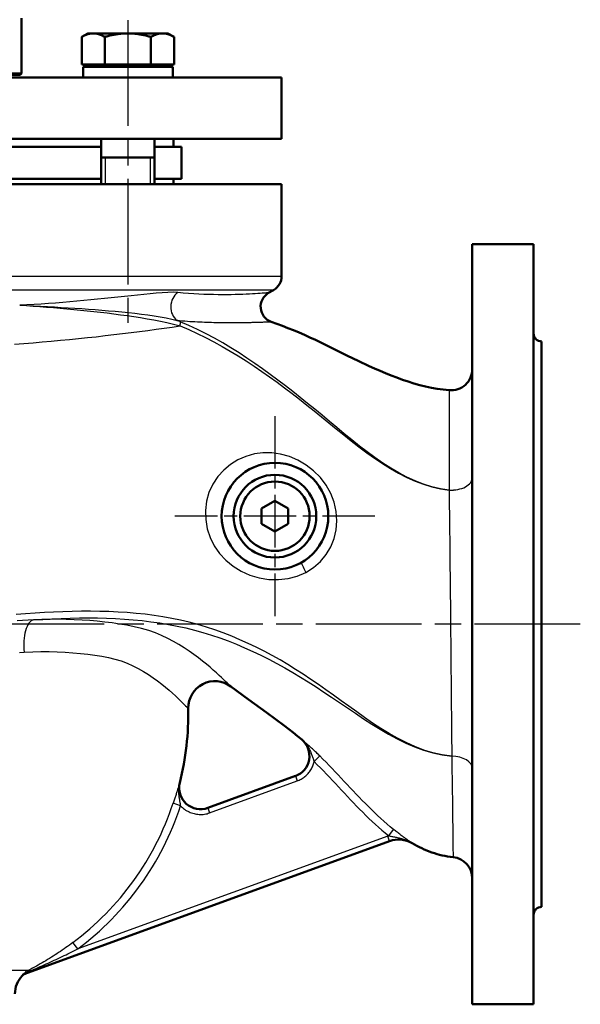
# Model space of a CAD drawing. Header units: millimetres. Extents: x 101 to 1236, y 356 to 1661.
# Tile 4 of 11: x 495 to 705, y 889 to 1258. Entities that reach past the tile are written whole.
import ezdxf

# ---------------------------------------------------------------- set-up
doc = ezdxf.new("R2010")
doc.units = ezdxf.units.MM
doc.header["$LTSCALE"] = 7
doc.linetypes.add('CHAIN', pattern=[0.3543, 0.2362, -0.0295, 0.0591, -0.0295])
for name, color, linetype, lineweight in [('Gewinde(DIN)', 3, 'Continuous', 25), ('Mittellinie(DIN)', 4, 'CHAIN', 25), ('Mittelpunktmarkierung(DIN)', 4, 'CHAIN', 25), ('Sichtbare Kanten(DIN)', 7, 'Continuous', 50), ('Sichtbare tangentiale Kanten(DIN)', 3, 'Continuous', 25)]:
    doc.layers.add(name, color=color, linetype=linetype, lineweight=lineweight)

msp = doc.modelspace()

# ---------------------------------------------------------------- linework, layer by layer
at = {"layer": 'Gewinde(DIN)'}
for p, q in [((527.05, 1206.47), (527.05, 1196.47)), ((544.05, 1196.47), (544.05, 1206.47))]:
    msp.add_line(p, q, dxfattribs=at)
at = {"layer": 'Mittellinie(DIN)', "linetype": 'CHAIN', "ltscale": 23.990969}
for p, q in [((535.55, 1257.97), (535.55, 1144.51)), ((705.2, 1031.47), (193.79, 1031.47))]:
    msp.add_line(p, q, dxfattribs=at)
at = {"layer": 'Mittelpunktmarkierung(DIN)', "linetype": 'CHAIN', "ltscale": 11.905694}
for p, q in [((590.7, 1109.47), (590.7, 1034.47)), ((628.2, 1071.97), (553.2, 1071.97))]:
    msp.add_line(p, q, dxfattribs=at)
at = {"layer": 'Sichtbare Kanten(DIN)'}
for p, q in [((495.7, 1237.97), (495.7, 1258.68)), ((520.55, 1252.97), (518.23, 1251.63)), ((518.23, 1241.27), (518.23, 1251.63)), ((522.56, 1252.97), (520.55, 1252.97)), ((535.55, 1252.97), (522.56, 1252.97)), ((526.89, 1241.27), (526.89, 1251.63)), ((548.54, 1252.97), (535.55, 1252.97)), ((544.21, 1241.27), (544.21, 1251.63)), ((550.55, 1252.97), (548.54, 1252.97)), ((550.55, 1252.97), (552.87, 1251.63)), ((552.87, 1241.27), (552.87, 1251.63)), ((526.89, 1241.27), (518.23, 1241.27)), ((552.33, 1240.47), (518.75, 1240.47)), ((518.75, 1240.47), (518.75, 1236.47)), ((521.45, 1241.27), (521.45, 1240.47)), ((544.21, 1241.27), (526.89, 1241.27)), ((552.87, 1241.27), (544.21, 1241.27)), ((549.64, 1241.27), (549.64, 1240.47)), ((552.35, 1240.47), (552.33, 1240.47)), ((552.35, 1240.47), (552.35, 1239.09)), ((405.7, 1237.97), (495.7, 1237.97)), ((495.2, 1237.47), (406.2, 1237.47)), ((495.2, 1237.47), (495.7, 1237.97)), ((552.35, 1239.09), (552.35, 1236.47)), ((308.2, 1236.47), (593.2, 1236.47)), ((593.2, 1236.47), (593.2, 1213.47)), ((593.2, 1213.47), (308.2, 1213.47)), ((525.55, 1213.47), (525.55, 1196.47)), ((545.55, 1213.47), (545.55, 1196.47)), ((552.6, 1210.47), (552.6, 1213.47)), ((375.84, 1210.47), (525.55, 1210.47)), ((545.55, 1210.47), (555.7, 1210.47)), ((555.7, 1210.47), (555.7, 1198.47)), ((525.55, 1206.47), (545.55, 1206.47)), ((593.2, 1196.47), (308.2, 1196.47)), ((375.84, 1198.47), (525.55, 1198.47)), ((545.55, 1198.47), (555.7, 1198.47)), ((552.6, 1198.47), (552.6, 1196.47)), ((593.2, 1161.94), (593.2, 1196.47)), ((664.7, 1173.97), (664.7, 888.97)), ((687.7, 1173.97), (664.7, 1173.97)), ((687.7, 1173.97), (687.7, 888.97)), ((588.33, 1155.67), (590.2, 1156.74)), ((690.7, 1137.47), (690.7, 925.47)), ((585.7, 1074.86), (590.7, 1077.75)), ((585.7, 1069.09), (585.7, 1074.86)), ((590.7, 1077.75), (595.7, 1074.86)), ((595.7, 1074.86), (595.7, 1069.09)), ((590.7, 1066.2), (585.7, 1069.09)), ((595.7, 1069.09), (590.7, 1066.2)), ((598.37, 974.57), (565.48, 962.6)), ((496.91, 900.39), (633.7, 950.18)), ((687.7, 888.97), (664.7, 888.97))]:
    msp.add_line(p, q, dxfattribs=at)
at = {"layer": 'Sichtbare Kanten(DIN)', "flags": 128}
for points in [[(522.56, 1252.97), (522.39, 1252.97), (522.21, 1252.96), (522.04, 1252.95), (521.87, 1252.94), (521.69, 1252.92), (521.52, 1252.89), (521.35, 1252.86), (521.17, 1252.83), (521, 1252.79), (520.83, 1252.75), (520.65, 1252.7), (520.47, 1252.64), (520.3, 1252.59), (520.12, 1252.53), (519.94, 1252.46), (519.75, 1252.39), (519.57, 1252.31), (519.39, 1252.23), (519.2, 1252.14), (519.01, 1252.05), (518.82, 1251.96), (518.62, 1251.85), (518.43, 1251.75), (518.23, 1251.63)], [(526.89, 1251.63), (526.69, 1251.75), (526.49, 1251.85), (526.3, 1251.96), (526.11, 1252.05), (525.92, 1252.14), (525.73, 1252.23), (525.55, 1252.31), (525.36, 1252.39), (525.18, 1252.46), (525, 1252.53), (524.82, 1252.59), (524.64, 1252.64), (524.47, 1252.7), (524.29, 1252.75), (524.12, 1252.79), (523.94, 1252.83), (523.77, 1252.86), (523.6, 1252.89), (523.42, 1252.92), (523.25, 1252.94), (523.08, 1252.95), (522.91, 1252.96), (522.73, 1252.97), (522.56, 1252.97)], [(535.55, 1252.97), (535.2, 1252.97), (534.86, 1252.96), (534.51, 1252.95), (534.16, 1252.94), (533.82, 1252.92), (533.47, 1252.89), (533.13, 1252.86), (532.78, 1252.83), (532.43, 1252.79), (532.08, 1252.75), (531.73, 1252.7), (531.38, 1252.64), (531.02, 1252.59), (530.66, 1252.53), (530.3, 1252.46), (529.94, 1252.39), (529.57, 1252.31), (529.2, 1252.23), (528.83, 1252.14), (528.45, 1252.05), (528.07, 1251.96), (527.68, 1251.85), (527.29, 1251.75), (526.89, 1251.63)], [(544.21, 1251.63), (543.81, 1251.75), (543.42, 1251.85), (543.03, 1251.96), (542.65, 1252.05), (542.27, 1252.14), (541.89, 1252.23), (541.52, 1252.31), (541.16, 1252.39), (540.79, 1252.46), (540.43, 1252.53), (540.08, 1252.59), (539.72, 1252.64), (539.37, 1252.7), (539.02, 1252.75), (538.67, 1252.79), (538.32, 1252.83), (537.97, 1252.86), (537.63, 1252.89), (537.28, 1252.92), (536.93, 1252.94), (536.59, 1252.95), (536.24, 1252.96), (535.9, 1252.97), (535.55, 1252.97)], [(548.54, 1252.97), (548.37, 1252.97), (548.19, 1252.96), (548.02, 1252.95), (547.85, 1252.94), (547.67, 1252.92), (547.5, 1252.89), (547.33, 1252.86), (547.15, 1252.83), (546.98, 1252.79), (546.81, 1252.75), (546.63, 1252.7), (546.45, 1252.64), (546.28, 1252.59), (546.1, 1252.53), (545.92, 1252.46), (545.74, 1252.39), (545.55, 1252.31), (545.37, 1252.23), (545.18, 1252.14), (544.99, 1252.05), (544.8, 1251.96), (544.61, 1251.85), (544.41, 1251.75), (544.21, 1251.63)], [(552.87, 1251.63), (552.67, 1251.75), (552.47, 1251.85), (552.28, 1251.96), (552.09, 1252.05), (551.9, 1252.14), (551.71, 1252.23), (551.53, 1252.31), (551.34, 1252.39), (551.16, 1252.46), (550.98, 1252.53), (550.8, 1252.59), (550.63, 1252.64), (550.45, 1252.7), (550.27, 1252.75), (550.1, 1252.79), (549.92, 1252.83), (549.75, 1252.86), (549.58, 1252.89), (549.4, 1252.92), (549.23, 1252.94), (549.06, 1252.95), (548.89, 1252.96), (548.71, 1252.97), (548.54, 1252.97)], [(589.29, 1144.83), (593.5, 1143.29), (595.59, 1142.49), (597.67, 1141.66), (599.73, 1140.79), (601.78, 1139.89), (603.82, 1138.96), (605.85, 1138.02), (609.89, 1136.09), (613.91, 1134.11), (617.93, 1132.13), (621.96, 1130.17), (626.01, 1128.26), (628.05, 1127.34), (630.12, 1126.43), (632.19, 1125.55), (634.29, 1124.71), (636.4, 1123.9), (638.53, 1123.13), (640.67, 1122.41), (642.82, 1121.75), (644.99, 1121.14), (647.17, 1120.6), (649.37, 1120.13), (651.57, 1119.73), (652.68, 1119.56), (653.79, 1119.41), (654.9, 1119.28), (656.01, 1119.18)], [(600.78, 988.19), (599.18, 989.52), (597.56, 990.83), (595.93, 992.11), (594.27, 993.37), (590.94, 995.86), (587.57, 998.31), (580.82, 1003.2), (574.13, 1008.15)], [(657.48, 944.13), (656.47, 944.25), (655.46, 944.4), (654.45, 944.58), (653.45, 944.79), (652.46, 945.03), (651.47, 945.3), (650.49, 945.59), (649.52, 945.92), (648.56, 946.27), (647.61, 946.65), (646.68, 947.05), (645.75, 947.47), (644.84, 947.92), (643.93, 948.39), (643.04, 948.88), (642.15, 949.39)]]:
    msp.add_lwpolyline(points, dxfattribs=at)
at = {"layer": 'Sichtbare Kanten(DIN)'}
for radius in [20, 15.5, 13]:
    msp.add_circle((590.7, 1071.97), radius, dxfattribs=at)
for centre, radius, start, end in [((587.2, 1161.94), 6, 300, 0), ((591.33, 1150.47), 6, 120, 250.0963), ((690.7, 1140.47), 3, 180, 270), ((656.7, 1127.15), 8, 265.1048, 0), ((568.18, 1000.12), 10, 53.4475, 181.0453), ((450.7, 997.97), 107.5, 346.0519, 1.0453), ((595.62, 982.08), 8, 290, 49.7811), ((562.79, 970.13), 8, 166.0519, 290), ((637.08, 940.77), 10, 59.4915, 110), ((656.7, 936.17), 8, 0, 84.388), ((690.7, 922.47), 3, 90, 180), ((503.2, 892.85), 10, 137.0263, 180), ((498.07, 897.63), 3, 109.9989, 137.0269)]:
    msp.add_arc(centre, radius, start, end, dxfattribs=at)
msp.add_ellipse((535.55, 1239.09), major_axis=(0, 29.1), ratio=0.57735, start_param=4.712389, end_param=4.760026, dxfattribs=at)
at = {"layer": 'Sichtbare tangentiale Kanten(DIN)'}
for p, q in [((308.2, 1161.94), (593.2, 1161.94)), ((590.2, 1156.74), (311.2, 1156.74)), ((656, 1081.77), (656, 1081.76)), ((600.8, 988.19), (600.78, 988.19)), ((605.4, 979.97), (607.51, 982.11)), ((656.99, 981.98), (656.99, 981.98)), ((598.37, 974.57), (599.05, 972.69)), ((554.98, 972.04), (555.03, 972.06)), ((566.17, 960.72), (599.05, 972.69)), ((555.34, 963.39), (552.5, 964.33)), ((565.48, 962.6), (566.17, 960.72)), ((633.34, 952.17), (635.19, 954.52)), ((633.02, 952.06), (516.73, 909.74)), ((633.7, 950.18), (633.02, 952.06)), ((642.15, 949.39), (642.2, 949.41)), ((516.73, 909.74), (514.94, 912.13)), ((438.1, 901.8), (498.4, 901.8)), ((495.72, 899.6), (495.88, 899.67))]:
    msp.add_line(p, q, dxfattribs=at)
at = {"layer": 'Sichtbare tangentiale Kanten(DIN)', "flags": 128}
for points in [[(554.26, 1155.82), (552.48, 1155.9), (550.49, 1155.85), (548.37, 1155.73), (546.15, 1155.55), (543.87, 1155.34), (541.53, 1155.11), (539.15, 1154.86), (536.73, 1154.6), (534.27, 1154.34), (531.79, 1154.07), (529.28, 1153.8), (526.74, 1153.54), (524.19, 1153.28), (521.61, 1153.03), (519.01, 1152.78), (516.4, 1152.54), (513.77, 1152.31), (511.12, 1152.09), (508.46, 1151.88), (505.79, 1151.68), (503.1, 1151.5), (500.41, 1151.33), (497.7, 1151.18), (494.99, 1151.05)], [(588.36, 1155.69), (588.31, 1155.69), (588.16, 1155.68), (587.91, 1155.66), (587.56, 1155.64), (587.1, 1155.61), (586.54, 1155.57), (585.88, 1155.52), (585.11, 1155.47), (584.25, 1155.41), (583.29, 1155.35), (582.25, 1155.29), (581.12, 1155.23), (579.91, 1155.17), (578.62, 1155.12), (577.26, 1155.07), (575.82, 1155.03), (574.32, 1155), (572.75, 1154.99), (571.12, 1154.98), (569.44, 1154.99), (567.7, 1155.02), (565.91, 1155.07), (564.07, 1155.13), (562.18, 1155.22), (560.25, 1155.33), (558.29, 1155.47), (556.29, 1155.63), (554.26, 1155.82)], [(494.99, 1151.05), (497.6, 1150.93), (500.21, 1150.8), (502.81, 1150.67), (505.4, 1150.54), (507.99, 1150.4), (510.57, 1150.25), (513.14, 1150.1), (515.69, 1149.94), (518.24, 1149.77), (520.78, 1149.59), (523.3, 1149.41), (525.82, 1149.21), (528.32, 1149), (530.81, 1148.78), (533.28, 1148.55), (535.74, 1148.3), (538.19, 1148.03), (540.61, 1147.75), (543, 1147.43), (545.37, 1147.1), (547.68, 1146.73), (549.92, 1146.32), (552.05, 1145.87), (553.98, 1145.38)], [(494.99, 1151.05), (497.51, 1150.89), (500.03, 1150.73), (502.57, 1150.55), (505.1, 1150.36), (507.64, 1150.16), (510.17, 1149.95), (512.71, 1149.73), (515.24, 1149.5), (517.76, 1149.26), (520.28, 1149), (522.8, 1148.73), (525.32, 1148.44), (527.83, 1148.15), (530.33, 1147.83), (532.84, 1147.5), (535.33, 1147.15), (537.82, 1146.79), (540.31, 1146.4), (542.79, 1145.98), (545.27, 1145.53), (547.75, 1145.05), (550.22, 1144.53), (552.68, 1143.95), (555.13, 1143.29)], [(553.98, 1145.38), (554.96, 1145.3), (555.93, 1145.22), (556.9, 1145.14), (557.86, 1145.08), (558.81, 1145.01), (559.75, 1144.96), (560.68, 1144.9), (561.61, 1144.85), (562.53, 1144.81), (563.43, 1144.77), (564.33, 1144.73), (565.22, 1144.7), (566.1, 1144.67), (566.96, 1144.65), (567.82, 1144.62), (568.67, 1144.61), (569.5, 1144.59), (570.32, 1144.58), (571.13, 1144.56), (571.93, 1144.56), (572.71, 1144.55), (573.49, 1144.54), (574.24, 1144.54), (574.99, 1144.54)], [(555.21, 1144.87), (555.16, 1144.89), (555.11, 1144.91), (555.06, 1144.94), (555.01, 1144.96), (554.95, 1144.98), (554.9, 1145), (554.85, 1145.02), (554.8, 1145.04), (554.75, 1145.07), (554.7, 1145.09), (554.65, 1145.11), (554.6, 1145.13), (554.55, 1145.15), (554.49, 1145.17), (554.44, 1145.19), (554.39, 1145.21), (554.34, 1145.23), (554.29, 1145.26), (554.24, 1145.28), (554.19, 1145.3), (554.14, 1145.32), (554.09, 1145.34), (554.03, 1145.36), (553.98, 1145.38)], [(656, 1081.77), (652.76, 1082.26), (649.56, 1083.01), (646.39, 1084), (643.26, 1085.21), (640.17, 1086.62), (637.12, 1088.22), (634.1, 1089.99), (631.11, 1091.9), (628.17, 1093.93), (625.25, 1096.06), (622.37, 1098.27), (619.52, 1100.54), (616.69, 1102.85), (613.89, 1105.17), (611.12, 1107.49), (608.37, 1109.78), (605.65, 1112.03), (602.92, 1114.26), (600.17, 1116.48), (597.41, 1118.67), (594.62, 1120.85), (591.8, 1123.01), (588.95, 1125.13), (586.07, 1127.21), (583.16, 1129.25), (580.21, 1131.25), (577.22, 1133.19), (574.2, 1135.07), (571.13, 1136.89), (568.02, 1138.64), (564.88, 1140.31), (561.69, 1141.91), (558.47, 1143.43), (555.21, 1144.87)], [(574.99, 1144.54), (575.41, 1144.54), (575.83, 1144.54), (576.25, 1144.54), (576.66, 1144.54), (577.06, 1144.55), (577.46, 1144.55), (577.85, 1144.55), (578.24, 1144.56), (578.63, 1144.56), (579.01, 1144.57), (579.38, 1144.58), (579.75, 1144.58), (580.11, 1144.59), (580.47, 1144.6), (580.82, 1144.6), (581.17, 1144.61), (581.51, 1144.62), (581.84, 1144.63), (582.17, 1144.64), (582.49, 1144.64), (582.81, 1144.65), (583.12, 1144.66), (583.42, 1144.67), (583.72, 1144.68)], [(583.72, 1144.68), (584.17, 1144.69), (584.6, 1144.71), (585.01, 1144.72), (585.41, 1144.74), (585.79, 1144.75), (586.15, 1144.76), (586.49, 1144.77), (586.81, 1144.78), (587.11, 1144.79), (587.39, 1144.8), (587.65, 1144.81), (587.89, 1144.82), (588.11, 1144.83), (588.31, 1144.83), (588.49, 1144.84), (588.66, 1144.85), (588.8, 1144.85), (588.92, 1144.85), (589.03, 1144.86), (589.11, 1144.86), (589.18, 1144.86), (589.23, 1144.86), (589.25, 1144.86), (589.26, 1144.86)], [(493.04, 1136.49), (496.52, 1136.74), (499.98, 1137), (503.42, 1137.28), (506.84, 1137.58), (510.25, 1137.89), (513.64, 1138.21), (517.01, 1138.55), (520.36, 1138.9), (523.69, 1139.26), (527, 1139.64), (530.27, 1140.02), (533.52, 1140.41), (536.73, 1140.81), (539.9, 1141.21), (543.04, 1141.62), (546.13, 1142.04), (549.18, 1142.45), (552.18, 1142.87), (555.13, 1143.29)], [(555.13, 1143.29), (558.35, 1141.91), (561.54, 1140.44), (564.69, 1138.9), (567.81, 1137.29), (570.89, 1135.61), (573.94, 1133.85), (576.94, 1132.04), (579.92, 1130.16), (582.85, 1128.23), (585.76, 1126.24), (588.63, 1124.22), (591.48, 1122.16), (594.3, 1120.06), (597.1, 1117.93), (599.87, 1115.79), (602.63, 1113.63), (605.37, 1111.44), (608.1, 1109.24), (610.87, 1107), (613.66, 1104.73), (616.48, 1102.45), (619.33, 1100.18), (622.2, 1097.95), (625.11, 1095.77), (628.04, 1093.68), (631.01, 1091.68), (634.02, 1089.81), (637.06, 1088.08), (640.13, 1086.51), (643.24, 1085.12), (646.38, 1083.94), (649.55, 1082.97), (652.76, 1082.24), (656, 1081.76)], [(656.01, 1119.16), (656.01, 1119.09), (656.01, 1118.89), (656.01, 1118.54), (656, 1118.06), (656, 1117.43), (655.99, 1116.67), (655.99, 1115.77), (655.98, 1114.72), (655.98, 1113.55), (655.97, 1112.24), (655.97, 1110.8), (655.97, 1109.23), (655.96, 1107.55), (655.96, 1105.74), (655.96, 1103.82), (655.96, 1101.78), (655.96, 1099.63), (655.96, 1097.37), (655.97, 1095.01), (655.97, 1092.55), (655.98, 1089.98), (655.99, 1087.37), (656.01, 1084.69), (656, 1081.77)], [(602.28, 1050.91), (605.2, 1052.74), (607.79, 1054.98), (609.95, 1057.56), (611.65, 1060.44), (612.88, 1063.57), (613.63, 1066.87), (613.89, 1070.28), (613.65, 1073.73), (612.92, 1077.16), (611.67, 1080.5), (609.92, 1083.64), (607.74, 1086.48), (605.2, 1088.99), (602.37, 1091.15), (599.32, 1092.93), (596.11, 1094.3), (592.81, 1095.24), (589.49, 1095.73), (586.21, 1095.74), (582.98, 1095.28), (579.84, 1094.39), (576.84, 1093.07), (574.03, 1091.35), (571.48, 1089.25), (569.23, 1086.79), (567.36, 1083.98), (565.93, 1080.87), (565.01, 1077.55), (564.62, 1074.13), (564.73, 1070.66), (565.34, 1067.24), (566.42, 1063.93), (567.96, 1060.82), (569.94, 1057.99), (572.32, 1055.44), (575.05, 1053.22), (578.07, 1051.36), (581.34, 1049.89), (584.81, 1048.86), (588.42, 1048.29), (592.06, 1048.21), (595.64, 1048.62), (599.07, 1049.53), (602.28, 1050.91)], [(656, 1081.76), (656.04, 1078.82), (656.08, 1075.81), (656.11, 1072.72), (656.15, 1069.56), (656.18, 1066.34), (656.21, 1063.05), (656.25, 1059.72), (656.28, 1056.34), (656.32, 1052.91), (656.35, 1049.45), (656.39, 1045.95), (656.42, 1042.43), (656.46, 1038.9), (656.49, 1035.36), (656.53, 1031.82), (656.56, 1028.28), (656.6, 1024.75), (656.63, 1021.23), (656.67, 1017.72), (656.7, 1014.24), (656.73, 1010.79), (656.76, 1007.38), (656.8, 1004.01), (656.83, 1000.68), (656.86, 997.41), (656.89, 994.19), (656.92, 991.03), (656.94, 987.94), (656.97, 984.92), (656.99, 981.98)], [(657.01, 981.98), (653.42, 982.48), (649.92, 983.26), (646.49, 984.3), (643.14, 985.58), (639.86, 987.06), (636.64, 988.71), (633.48, 990.51), (630.37, 992.42), (627.32, 994.43), (624.31, 996.5), (621.35, 998.6), (618.42, 1000.7), (615.53, 1002.78), (612.67, 1004.83), (609.82, 1006.86), (606.98, 1008.85), (604.13, 1010.8), (601.29, 1012.7), (598.42, 1014.55), (595.53, 1016.34), (592.61, 1018.05), (589.66, 1019.71), (586.68, 1021.31), (583.67, 1022.83), (580.63, 1024.29), (577.57, 1025.67), (574.47, 1026.97), (571.34, 1028.19), (568.19, 1029.33), (565.01, 1030.37), (561.81, 1031.32), (558.57, 1032.18), (555.31, 1032.95), (552.01, 1033.63), (548.7, 1034.22), (545.36, 1034.73), (542.01, 1035.17), (538.63, 1035.53), (535.25, 1035.81), (531.85, 1036.03), (528.44, 1036.18), (525.02, 1036.28), (521.58, 1036.32), (518.13, 1036.3), (514.67, 1036.24), (511.2, 1036.14), (507.72, 1035.99), (504.23, 1035.81), (500.73, 1035.6), (497.21, 1035.36), (493.69, 1035.1)], [(500.21, 1033.08), (503.66, 1033.29), (507.1, 1033.48), (510.54, 1033.63), (513.96, 1033.74), (517.37, 1033.81), (520.77, 1033.84), (524.15, 1033.81), (527.53, 1033.74), (530.89, 1033.6), (534.24, 1033.4), (537.58, 1033.14), (540.91, 1032.81), (544.22, 1032.41), (547.52, 1031.94), (550.8, 1031.39), (554.07, 1030.76), (557.3, 1030.05), (560.51, 1029.25), (563.7, 1028.36), (566.86, 1027.39), (570.01, 1026.32), (573.14, 1025.18), (576.24, 1023.95), (579.33, 1022.65), (582.39, 1021.27), (585.43, 1019.82), (588.45, 1018.31), (591.45, 1016.73), (594.42, 1015.09), (597.36, 1013.39), (600.28, 1011.63), (603.19, 1009.81), (606.1, 1007.94), (609.01, 1006.03), (611.93, 1004.08), (614.88, 1002.1), (617.84, 1000.09), (620.85, 998.07), (623.89, 996.04), (626.97, 994.03), (630.09, 992.09), (633.26, 990.23), (636.47, 988.49), (639.73, 986.89), (643.06, 985.46), (646.44, 984.23), (649.89, 983.21), (653.41, 982.45), (657.01, 981.97)], [(500.2, 1033.09), (498.15, 1032.96), (496.1, 1032.84), (494.04, 1032.71)], [(574.13, 1008.15), (574.08, 1008.2), (573.91, 1008.35), (573.64, 1008.6), (573.26, 1008.96), (572.77, 1009.43), (572.18, 1010), (571.48, 1010.67), (570.66, 1011.44), (569.74, 1012.3), (568.72, 1013.24), (567.59, 1014.26), (566.35, 1015.34), (565, 1016.48), (563.55, 1017.66), (561.99, 1018.88), (560.32, 1020.11), (558.55, 1021.35), (556.68, 1022.58), (554.72, 1023.8), (552.65, 1024.98), (550.48, 1026.12), (548.22, 1027.2), (545.86, 1028.21), (543.35, 1029.09), (540.7, 1029.85), (537.97, 1030.5), (535.18, 1031.06), (532.37, 1031.53), (529.6, 1031.93), (526.86, 1032.27), (524.09, 1032.57), (521.25, 1032.82), (518.36, 1033.02), (515.43, 1033.17), (512.44, 1033.27), (509.42, 1033.31), (506.37, 1033.29), (503.3, 1033.21), (500.2, 1033.09)], [(494.92, 1020.92), (496.7, 1021)], [(496.7, 1021), (499.86, 1021.12), (502.97, 1021.19), (506.04, 1021.18), (509.06, 1021.11), (512.01, 1020.98), (514.91, 1020.78), (517.73, 1020.52), (520.48, 1020.21), (523.15, 1019.85), (525.74, 1019.44), (528.24, 1018.96), (530.66, 1018.38), (532.99, 1017.7), (535.24, 1016.87), (537.41, 1015.9), (539.47, 1014.86), (541.43, 1013.75), (543.29, 1012.6), (545.05, 1011.42), (546.7, 1010.22), (548.25, 1009.03), (549.69, 1007.86), (551.02, 1006.72), (552.24, 1005.62), (553.36, 1004.6), (554.36, 1003.65), (555.25, 1002.79), (556.02, 1002.04), (556.68, 1001.39), (557.21, 1000.86), (557.63, 1000.45), (557.94, 1000.16), (558.12, 999.99), (558.18, 999.93)], [(600.8, 988.19), (601.31, 987.72), (601.77, 987.21), (602.19, 986.66), (602.56, 986.07), (602.88, 985.45), (603.15, 984.8), (603.36, 984.14), (603.51, 983.46), (603.6, 982.77), (603.63, 982.07), (603.6, 981.37), (603.5, 980.68), (603.35, 980), (603.14, 979.34), (602.88, 978.7), (602.56, 978.08), (602.18, 977.49), (601.76, 976.94), (601.28, 976.43), (600.77, 975.96), (600.22, 975.53), (599.63, 975.16), (599.01, 974.83), (598.37, 974.57)], [(607.51, 982.11), (607.2, 982.42), (606.88, 982.73), (606.57, 983.03), (606.25, 983.33), (605.94, 983.63), (605.63, 983.92), (605.33, 984.2), (605.03, 984.48), (604.73, 984.75), (604.44, 985.02), (604.16, 985.28), (603.88, 985.53), (603.6, 985.78), (603.33, 986.02), (603.06, 986.26), (602.8, 986.49), (602.54, 986.71), (602.29, 986.93), (602.03, 987.15), (601.78, 987.36), (601.54, 987.57), (601.29, 987.78), (601.04, 987.99), (600.8, 988.19)], [(600.8, 988.19), (601.17, 987.87), (601.52, 987.52), (601.86, 987.17), (602.17, 986.8), (602.47, 986.42), (602.74, 986.04), (603, 985.65), (603.23, 985.27), (603.45, 984.88), (603.65, 984.5), (603.83, 984.12), (604, 983.75), (604.16, 983.39), (604.3, 983.03), (604.44, 982.68), (604.57, 982.34), (604.68, 982.01), (604.8, 981.7), (604.91, 981.39), (605.01, 981.08), (605.11, 980.79), (605.21, 980.51), (605.31, 980.24), (605.4, 979.97)], [(635.19, 954.52), (633.96, 955.52), (632.75, 956.53), (631.55, 957.58), (630.36, 958.64), (629.19, 959.73), (628.03, 960.83), (626.87, 961.95), (625.73, 963.09), (624.59, 964.24), (623.46, 965.4), (622.33, 966.57), (621.2, 967.75), (620.08, 968.94), (618.96, 970.13), (617.83, 971.33), (616.71, 972.53), (615.58, 973.74), (614.45, 974.94), (613.32, 976.15), (612.18, 977.35), (611.03, 978.55), (609.87, 979.74), (608.7, 980.93), (607.51, 982.11)], [(656.99, 981.98), (657.03, 979.12), (657.07, 976.35), (657.11, 973.67), (657.14, 971.07), (657.18, 968.57), (657.21, 966.18), (657.24, 963.89), (657.26, 961.71), (657.29, 959.65), (657.31, 957.71), (657.34, 955.89), (657.36, 954.19), (657.38, 952.62), (657.39, 951.17), (657.41, 949.85), (657.42, 948.66), (657.44, 947.61), (657.45, 946.69), (657.46, 945.91), (657.46, 945.27), (657.47, 944.77), (657.48, 944.42), (657.48, 944.2), (657.48, 944.13)], [(599.05, 972.69), (599.44, 972.84), (599.82, 973.01), (600.2, 973.19), (600.57, 973.39), (600.94, 973.61), (601.29, 973.84), (601.63, 974.09), (601.96, 974.35), (602.28, 974.62), (602.59, 974.9), (602.88, 975.2), (603.17, 975.51), (603.44, 975.84), (603.69, 976.17), (603.93, 976.51), (604.16, 976.87), (604.37, 977.23), (604.57, 977.6), (604.75, 977.98), (604.91, 978.37), (605.06, 978.76), (605.19, 979.16), (605.3, 979.56), (605.4, 979.97)], [(605.4, 979.97), (606.57, 978.81), (607.72, 977.64), (608.87, 976.46), (610.01, 975.28), (611.14, 974.08), (612.27, 972.89), (613.4, 971.69), (614.52, 970.48), (615.64, 969.28), (616.77, 968.08), (617.9, 966.88), (619.03, 965.68), (620.16, 964.49), (621.31, 963.31), (622.45, 962.14), (623.61, 960.97), (624.78, 959.81), (625.95, 958.67), (627.14, 957.54), (628.35, 956.43), (629.57, 955.33), (630.8, 954.26), (632.06, 953.2), (633.34, 952.17)], [(554.98, 972.04), (554.9, 971.78), (554.82, 971.51), (554.74, 971.24), (554.66, 970.96), (554.58, 970.69), (554.49, 970.41), (554.4, 970.13), (554.31, 969.84), (554.22, 969.54), (554.12, 969.24), (554.02, 968.93), (553.92, 968.62), (553.81, 968.3), (553.71, 967.97), (553.6, 967.63), (553.48, 967.29), (553.37, 966.94), (553.25, 966.58), (553.13, 966.22), (553, 965.85), (552.88, 965.47), (552.75, 965.09), (552.63, 964.71), (552.5, 964.33)], [(555.34, 963.39), (555.31, 963.64), (555.27, 963.9), (555.23, 964.17), (555.19, 964.45), (555.14, 964.73), (555.09, 965.03), (555.04, 965.33), (554.99, 965.65), (554.93, 965.97), (554.88, 966.31), (554.82, 966.65), (554.77, 967.01), (554.73, 967.38), (554.69, 967.76), (554.66, 968.15), (554.64, 968.56), (554.62, 968.97), (554.63, 969.4), (554.64, 969.83), (554.68, 970.27), (554.72, 970.71), (554.79, 971.16), (554.87, 971.6), (554.98, 972.04)], [(565.48, 962.6), (564.8, 962.39), (564.1, 962.24), (563.38, 962.16), (562.66, 962.15), (561.95, 962.2), (561.23, 962.31), (560.53, 962.47), (559.84, 962.7), (559.18, 962.99), (558.55, 963.33), (557.95, 963.72), (557.39, 964.17), (556.88, 964.67), (556.42, 965.22), (556.01, 965.81), (555.65, 966.43), (555.36, 967.09), (555.12, 967.77), (554.93, 968.47), (554.81, 969.18), (554.76, 969.9), (554.76, 970.62), (554.84, 971.33), (554.98, 972.04)], [(555.34, 963.39), (555.68, 963.04), (556.04, 962.7), (556.41, 962.39), (556.8, 962.09), (557.21, 961.81), (557.62, 961.56), (558.06, 961.32), (558.5, 961.11), (558.95, 960.91), (559.41, 960.74), (559.88, 960.59), (560.36, 960.46), (560.84, 960.36), (561.33, 960.27), (561.82, 960.21), (562.31, 960.17), (562.8, 960.15), (563.29, 960.16), (563.78, 960.19), (564.27, 960.25), (564.75, 960.33), (565.23, 960.44), (565.7, 960.57), (566.17, 960.72)], [(642.2, 949.41), (641.94, 949.57), (641.68, 949.74), (641.42, 949.91), (641.16, 950.08), (640.89, 950.26), (640.63, 950.44), (640.36, 950.63), (640.09, 950.82), (639.81, 951.01), (639.53, 951.21), (639.25, 951.42), (638.96, 951.62), (638.67, 951.84), (638.38, 952.06), (638.08, 952.28), (637.78, 952.51), (637.47, 952.75), (637.16, 952.99), (636.84, 953.23), (636.51, 953.49), (636.18, 953.74), (635.86, 954), (635.52, 954.26), (635.19, 954.52)], [(633.34, 952.17), (633.32, 952.17), (633.31, 952.16), (633.3, 952.16), (633.28, 952.16), (633.27, 952.15), (633.26, 952.15), (633.24, 952.14), (633.23, 952.14), (633.22, 952.13), (633.2, 952.13), (633.19, 952.12), (633.18, 952.12), (633.16, 952.11), (633.15, 952.11), (633.14, 952.1), (633.12, 952.1), (633.11, 952.1), (633.1, 952.09), (633.08, 952.09), (633.07, 952.08), (633.06, 952.08), (633.05, 952.07), (633.03, 952.07), (633.02, 952.06)], [(633.34, 952.17), (633.61, 952.11), (633.9, 952.05), (634.2, 951.98), (634.51, 951.92), (634.83, 951.86), (635.16, 951.79), (635.5, 951.72), (635.84, 951.65), (636.2, 951.58), (636.56, 951.5), (636.93, 951.42), (637.31, 951.33), (637.7, 951.24), (638.09, 951.13), (638.49, 951.01), (638.9, 950.89), (639.31, 950.75), (639.73, 950.59), (640.15, 950.43), (640.56, 950.25), (640.98, 950.06), (641.39, 949.86), (641.8, 949.64), (642.2, 949.41)], [(633.7, 950.18), (634.05, 950.3), (634.4, 950.41), (634.76, 950.5), (635.11, 950.58), (635.48, 950.65), (635.84, 950.7), (636.21, 950.74), (636.57, 950.77), (636.94, 950.79), (637.31, 950.79), (637.67, 950.77), (638.04, 950.75), (638.4, 950.71), (638.77, 950.65), (639.13, 950.59), (639.49, 950.51), (639.84, 950.41), (640.2, 950.31), (640.54, 950.19), (640.89, 950.05), (641.22, 949.91), (641.55, 949.76), (641.88, 949.59), (642.2, 949.41)], [(514.94, 912.13), (514.28, 911.65), (513.62, 911.16), (512.96, 910.68), (512.3, 910.21), (511.63, 909.74), (510.95, 909.27), (510.28, 908.81), (509.6, 908.36), (508.92, 907.91), (508.24, 907.46), (507.55, 907.02), (506.86, 906.59), (506.17, 906.16), (505.47, 905.73), (504.78, 905.32), (504.08, 904.9), (503.37, 904.49), (502.67, 904.09), (501.96, 903.7), (501.25, 903.31), (500.54, 902.92), (499.83, 902.54), (499.12, 902.17), (498.4, 901.8)], [(498.88, 901.47), (499.63, 901.79), (500.39, 902.11), (501.15, 902.43), (501.9, 902.76), (502.66, 903.09), (503.41, 903.42), (504.16, 903.75), (504.92, 904.09), (505.67, 904.43), (506.42, 904.77), (507.16, 905.11), (507.91, 905.46), (508.66, 905.8), (509.4, 906.15), (510.14, 906.5), (510.88, 906.86), (511.62, 907.21), (512.36, 907.57), (513.09, 907.92), (513.82, 908.28), (514.55, 908.64), (515.28, 909.01), (516.01, 909.37), (516.73, 909.74)], [(498.4, 901.8), (498.19, 901.69), (497.99, 901.58), (497.79, 901.46), (497.59, 901.34), (497.4, 901.21), (497.22, 901.09), (497.05, 900.96), (496.89, 900.83), (496.73, 900.7), (496.58, 900.58), (496.45, 900.45), (496.32, 900.33), (496.21, 900.22), (496.1, 900.11), (496.01, 900.01), (495.93, 899.92), (495.87, 899.84), (495.81, 899.77), (495.77, 899.71), (495.74, 899.66), (495.72, 899.63), (495.71, 899.6), (495.71, 899.59), (495.72, 899.6)], [(496.91, 900.39), (496.89, 900.39), (496.89, 900.39), (496.9, 900.4), (496.91, 900.41), (496.93, 900.43), (496.97, 900.46), (497.01, 900.49), (497.06, 900.52), (497.12, 900.56), (497.19, 900.61), (497.26, 900.65), (497.35, 900.71), (497.44, 900.76), (497.55, 900.82), (497.66, 900.88), (497.77, 900.94), (497.89, 901.01), (498.02, 901.07), (498.15, 901.14), (498.29, 901.21), (498.43, 901.27), (498.58, 901.34), (498.73, 901.4), (498.88, 901.47)]]:
    msp.add_lwpolyline(points, dxfattribs=at)
at = {"layer": 'Sichtbare tangentiale Kanten(DIN)'}
for radius in [107.22, 110.21]:
    msp.add_arc((450.7, 997.97), radius, 306.8112, 341.7125, dxfattribs=at)
for centre, major_axis, ratio, start_param, end_param in [((556.52, 1150.62), (-0.58, -5.97), 0.811212, 3.741526, 5.857437), ((553.49, 1141.4), (1.54, 3.69), 0.242125, 5.349357, 6.026049), ((656.7, 1086.33), (8, 0), 0.572886, 4.625584, 6.283185), ((656.7, 1086.31), (8, 0), 0.571232, 4.625753, 6.283185), ((603.11, 1050.27), (-2.48, 4.34), 0.082686, 0, 1.37665), ((500.98, 1023.14), (-0.47, 9.99), 0.445985, 0.070154, 1.765961), ((656.7, 977.43), (8, 0), 0.56859, 0, 1.533712), ((656.7, 977.44), (8, 0), 0.567462, 0, 1.533828), ((499.73, 899.12), (-1.36, 2.67), 0.178714, 5.68621, 6.230131), ((497.93, 897.57), (-1.03, 2.82), 0.994906, 0, 0.482926)]:
    msp.add_ellipse(centre, major_axis=major_axis, ratio=ratio, start_param=start_param, end_param=end_param, dxfattribs=at)

doc.saveas('drawing.dxf')
